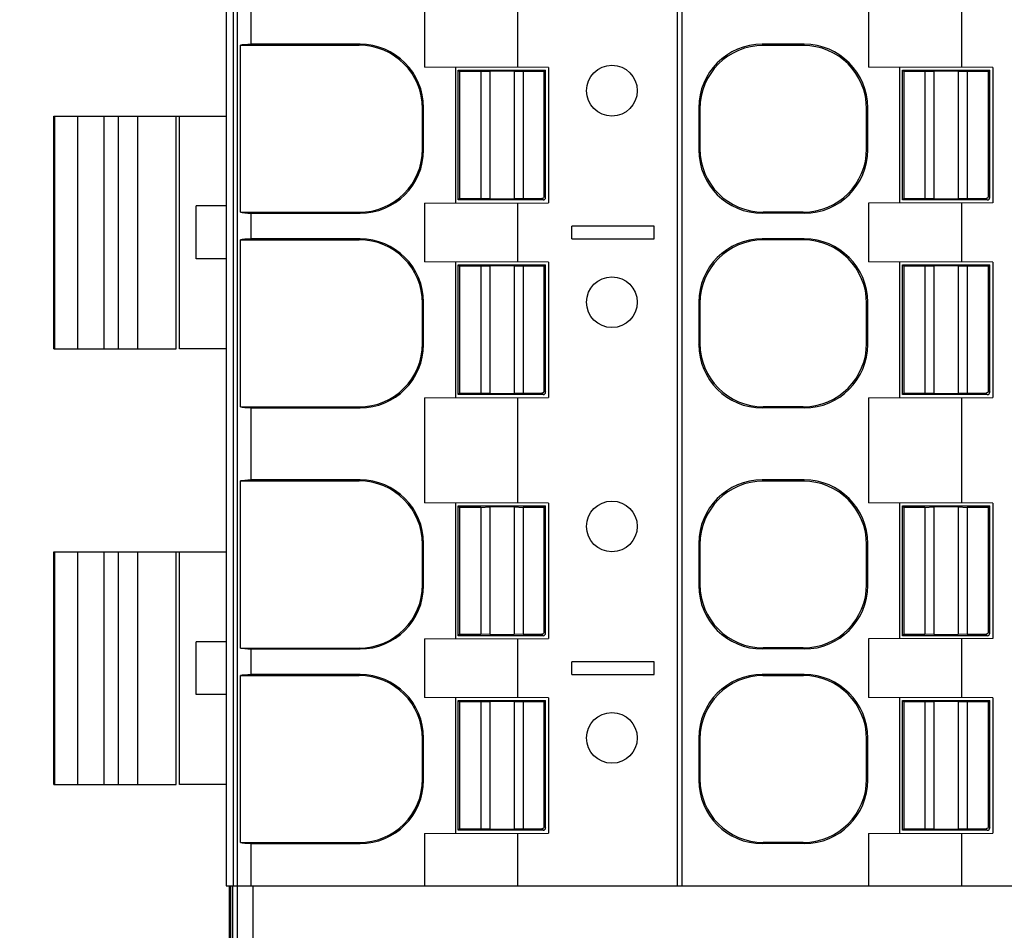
# Model space of a CAD drawing. Header units: inches. Extents: x 0 to 22, y 0 to 17.
# Tile 36 of 51: x 8.78 to 9.696, y 11.746 to 12.593. Entities that reach past the tile are written whole.
import ezdxf

# ---------------------------------------------------------------- set-up
doc = ezdxf.new("R2010")
doc.units = ezdxf.units.IN
doc.header["$LTSCALE"] = 1.21
doc.header["$MEASUREMENT"] = 0
doc.layers.get('0').update_dxf_attribs({"linetype": 'CONTINUOUS'})
doc.layers.add('DIMENSIONS', color=7, linetype='CONTINUOUS')
doc.styles.get("Standard").update_dxf_attribs({"font": 'txt', "width": 0.8})
doc.dimstyles.new('DIMSTYLE_1', dxfattribs={"dimtxt": 0.125, "dimasz": 0.18, "dimexe": 0.125, "dimexo": 0.0625, "dimgap": 0.0625, "dimtad": 0, "dimtih": 1, "dimtoh": 1, "dimdsep": 46, "dimtxsty": 'STANDARD', "dimblk": '_FILLED', "dimblk1": '_FILLED', "dimblk2": '_FILLED', "dimcen": 0.09, "dimadec": 0, "dimazin": 0, "dimtp": 0.02, "dimtm": 0.02, "dimtfac": 1, "dimtofl": 0, "dimtmove": 0, "dimatfit": 3, "dimldrblk": '_FILLED', "dimfxl": 1, "dimtolj": 1, "dimarcsym": 0})

# ---------------------------------------------------------------- blocks, each defined once
blk = doc.blocks.new('_FILLED')
at = {"color": 0, "linetype": 'BYBLOCK'}
blk.add_solid([(0, 0), (-1, 0.1736), (-1, -0.1736)], dxfattribs=at)
blk = doc.blocks.new('*D0')
at = {"layer": 'DIMENSIONS', "color": 2, "linetype": 'CONTINUOUS'}
for p, q in [((8.93412, 13.53724), (7.93653, 13.53724)), ((8.06153, 13.53724), (8.06153, 12.47326)), ((8.06153, 11.15928), (8.06153, 12.22326)), ((10.84981, 11.15928), (7.93653, 11.15928))]:
    blk.add_line(p, q, dxfattribs=at)
at = {"layer": 'DIMENSIONS', "color": 2, "linetype": 'CONTINUOUS', "xscale": 0.18, "yscale": 0.18, "zscale": 0.18}
for p, rotation in [((8.06153, 13.53724), 90), ((8.06153, 11.15928), 270.000000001)]:
    blk.add_blockref('_FILLED', p, dxfattribs=dict(at, rotation=rotation))
at = {"layer": 'DIMENSIONS', "color": 2, "linetype": 'CONTINUOUS', "insert": (8.06153, 12.41076), "char_height": 0.125, "width": 1.225, "attachment_point": 2, "line_spacing_factor": 0.9}
blk.add_mtext('60.4{\\Ftxt.shx;\\W1.000000;\\H0.125000; }[2.378]', dxfattribs=at)

msp = doc.modelspace()

# ---------------------------------------------------------------- linework, layer by layer
at = {"color": 7, "linetype": 'CONTINUOUS'}
for p, q in [((8.98246, 11.427), (8.98246, 13.53724)), ((8.97193, 13.40928), (8.97193, 11.78724)), ((8.97832, 13.40928), (8.97832, 11.78724)), ((9.39184, 11.78724), (9.39184, 13.40928)), ((9.3957, 13.40928), (9.3957, 11.78724)), ((9.1563, 12.6472), (9.1563, 12.54932)), ((9.24283, 12.64747), (9.24283, 12.54905)), ((9.56968, 12.6472), (9.56968, 12.54932)), ((9.65622, 12.64747), (9.65622, 12.54905)), ((8.995, 12.57061), (8.995, 12.63772)), ((8.98499, 12.4142), (8.98499, 12.56972)), ((8.98499, 12.56972), (9.09551, 12.56972)), ((9.0964, 12.57061), (8.995, 12.57061)), ((9.0964, 12.57061), (9.09551, 12.56972)), ((9.4706, 12.57061), (9.47163, 12.56958)), ((9.50979, 12.57061), (9.4706, 12.57061)), ((9.50876, 12.56958), (9.47163, 12.56958)), ((9.50979, 12.57061), (9.50876, 12.56958)), ((9.27169, 12.54905), (9.1563, 12.54932)), ((9.18507, 12.54932), (9.18507, 12.42279)), ((9.18769, 12.42568), (9.18769, 12.54643)), ((9.18769, 12.54643), (9.18901, 12.54511)), ((9.18769, 12.54643), (9.26907, 12.54643)), ((9.18901, 12.54511), (9.18901, 12.427)), ((9.2087, 12.54511), (9.18901, 12.54511)), ((9.2087, 12.54511), (9.21706, 12.54545)), ((9.2087, 12.54511), (9.2087, 12.427)), ((9.21706, 12.54545), (9.21706, 12.42666)), ((9.2397, 12.54545), (9.21706, 12.54545)), ((9.2397, 12.54545), (9.2397, 12.42666)), ((9.2397, 12.54545), (9.24807, 12.54511)), ((9.24807, 12.54511), (9.24807, 12.427)), ((9.26775, 12.54511), (9.24807, 12.54511)), ((9.26775, 12.54511), (9.26907, 12.54643)), ((9.26775, 12.42918), (9.26775, 12.54511)), ((9.26907, 12.42804), (9.26907, 12.54643)), ((9.27169, 12.54905), (9.27169, 12.42306)), ((9.68507, 12.54905), (9.56968, 12.54932)), ((9.59846, 12.54932), (9.59846, 12.42279)), ((9.60107, 12.42568), (9.60107, 12.54643)), ((9.60107, 12.54643), (9.6024, 12.54511)), ((9.60107, 12.54643), (9.68246, 12.54643)), ((9.6024, 12.54511), (9.6024, 12.427)), ((9.62208, 12.54511), (9.6024, 12.54511)), ((9.62208, 12.54511), (9.63045, 12.54545)), ((9.62208, 12.54511), (9.62208, 12.427)), ((9.63045, 12.54545), (9.63045, 12.42666)), ((9.65308, 12.54545), (9.63045, 12.54545)), ((9.65308, 12.54545), (9.65308, 12.42666)), ((9.65308, 12.54545), (9.66145, 12.54511)), ((9.66145, 12.54511), (9.66145, 12.427)), ((9.68114, 12.54511), (9.66145, 12.54511)), ((9.68114, 12.54511), (9.68246, 12.54643)), ((9.68114, 12.42918), (9.68114, 12.54511)), ((9.68246, 12.42804), (9.68246, 12.54643)), ((9.68507, 12.54905), (9.68507, 12.42306)), ((9.15546, 12.51156), (9.15456, 12.51066)), ((9.15456, 12.47326), (9.15456, 12.51066)), ((9.15546, 12.47236), (9.15546, 12.51156)), ((9.41154, 12.51156), (9.41154, 12.47236)), ((9.41154, 12.51156), (9.41257, 12.51053)), ((9.41257, 12.51053), (9.41257, 12.47339)), ((9.56884, 12.51156), (9.56781, 12.51053)), ((9.56781, 12.47339), (9.56781, 12.51053)), ((9.56884, 12.47236), (9.56884, 12.51156)), ((8.81153, 12.28724), (8.81153, 12.50377)), ((8.81153, 12.50377), (8.92531, 12.50377)), ((8.81225, 12.28724), (8.81225, 12.50377)), ((8.83344, 12.50377), (8.83344, 12.28724)), ((8.85831, 12.28724), (8.85831, 12.50377)), ((8.87139, 12.50377), (8.87139, 12.28724)), ((8.8892, 12.50377), (8.8892, 12.28724)), ((8.92531, 12.28724), (8.92531, 12.50377)), ((8.9257, 12.50377), (8.97193, 12.50377)), ((8.92838, 12.28724), (8.92838, 12.50377)), ((9.15546, 12.47236), (9.15456, 12.47326)), ((9.41154, 12.47236), (9.41257, 12.47339)), ((9.56884, 12.47236), (9.56781, 12.47339)), ((9.18901, 12.427), (9.18769, 12.42568)), ((9.26671, 12.42568), (9.18769, 12.42568)), ((9.18901, 12.427), (9.2087, 12.427)), ((9.21706, 12.42666), (9.2087, 12.427)), ((9.21706, 12.42666), (9.2397, 12.42666)), ((9.24807, 12.427), (9.2397, 12.42666)), ((9.24807, 12.427), (9.26557, 12.427)), ((9.26671, 12.42568), (9.26539, 12.427)), ((9.26775, 12.42936), (9.26907, 12.42804)), ((9.6024, 12.427), (9.60107, 12.42568)), ((9.6801, 12.42568), (9.60107, 12.42568)), ((9.6024, 12.427), (9.62208, 12.427)), ((9.63045, 12.42666), (9.62208, 12.427)), ((9.63045, 12.42666), (9.65308, 12.42666)), ((9.66145, 12.427), (9.65308, 12.42666)), ((9.66145, 12.427), (9.67895, 12.427)), ((9.6801, 12.42568), (9.67878, 12.427)), ((9.68114, 12.42936), (9.68246, 12.42804)), ((8.944, 12.3709), (8.944, 12.42011)), ((8.97207, 12.42011), (8.944, 12.42011)), ((9.1563, 12.42279), (9.27169, 12.42306)), ((9.1563, 12.42279), (9.1563, 12.36822)), ((9.24283, 12.42306), (9.24283, 12.36794)), ((9.68507, 12.42306), (9.56968, 12.42279)), ((9.56968, 12.42279), (9.56968, 12.36822)), ((9.65622, 12.42306), (9.65622, 12.36794)), ((8.98499, 12.4142), (9.09551, 12.4142)), ((8.995, 12.38951), (8.995, 12.41331)), ((8.995, 12.41331), (9.0964, 12.41331)), ((9.0964, 12.41331), (9.09551, 12.4142)), ((9.4706, 12.41331), (9.47163, 12.41434)), ((9.50979, 12.41331), (9.4706, 12.41331)), ((9.50876, 12.41434), (9.47163, 12.41434)), ((9.50979, 12.41331), (9.50876, 12.41434)), ((9.29334, 12.3896), (9.29334, 12.40141)), ((9.37011, 12.40141), (9.29334, 12.40141)), ((9.37011, 12.3896), (9.37011, 12.40141)), ((8.98499, 12.2331), (8.98499, 12.38861)), ((8.98499, 12.38861), (9.09551, 12.38861)), ((9.0964, 12.38951), (8.995, 12.38951)), ((9.0964, 12.38951), (9.09551, 12.38861)), ((9.29334, 12.3896), (9.37011, 12.3896)), ((9.4706, 12.38951), (9.47163, 12.38848)), ((9.50979, 12.38951), (9.4706, 12.38951)), ((9.50876, 12.38848), (9.47163, 12.38848)), ((9.50979, 12.38951), (9.50876, 12.38848)), ((8.97207, 12.3709), (8.944, 12.3709)), ((9.27169, 12.36794), (9.1563, 12.36822)), ((9.18507, 12.36822), (9.18507, 12.24168)), ((9.18769, 12.24457), (9.18769, 12.36533)), ((9.18769, 12.36533), (9.18901, 12.36401)), ((9.18769, 12.36533), (9.26907, 12.36533)), ((9.18901, 12.36401), (9.18901, 12.2459)), ((9.2087, 12.36401), (9.18901, 12.36401)), ((9.2087, 12.36401), (9.21706, 12.36435)), ((9.2087, 12.36401), (9.2087, 12.2459)), ((9.21706, 12.36435), (9.21706, 12.24555)), ((9.2397, 12.36435), (9.21706, 12.36435)), ((9.2397, 12.36435), (9.2397, 12.24555)), ((9.2397, 12.36435), (9.24807, 12.36401)), ((9.24807, 12.36401), (9.24807, 12.2459)), ((9.26775, 12.36401), (9.24807, 12.36401)), ((9.26775, 12.36401), (9.26907, 12.36533)), ((9.26775, 12.24808), (9.26775, 12.36401)), ((9.26907, 12.24694), (9.26907, 12.36533)), ((9.27169, 12.36794), (9.27169, 12.24196)), ((9.68507, 12.36794), (9.56968, 12.36822)), ((9.59846, 12.36822), (9.59846, 12.24168)), ((9.60107, 12.24457), (9.60107, 12.36533)), ((9.60107, 12.36533), (9.6024, 12.36401)), ((9.60107, 12.36533), (9.68246, 12.36533)), ((9.6024, 12.36401), (9.6024, 12.2459)), ((9.62208, 12.36401), (9.6024, 12.36401)), ((9.62208, 12.36401), (9.63045, 12.36435)), ((9.62208, 12.36401), (9.62208, 12.2459)), ((9.63045, 12.36435), (9.63045, 12.24555)), ((9.65308, 12.36435), (9.63045, 12.36435)), ((9.65308, 12.36435), (9.65308, 12.24555)), ((9.65308, 12.36435), (9.66145, 12.36401)), ((9.66145, 12.36401), (9.66145, 12.2459)), ((9.68114, 12.36401), (9.66145, 12.36401)), ((9.68114, 12.36401), (9.68246, 12.36533)), ((9.68114, 12.24808), (9.68114, 12.36401)), ((9.68246, 12.24694), (9.68246, 12.36533)), ((9.68507, 12.36794), (9.68507, 12.24196)), ((9.15546, 12.33045), (9.15456, 12.32956)), ((9.15456, 12.29215), (9.15456, 12.32956)), ((9.15546, 12.29126), (9.15546, 12.33045)), ((9.41154, 12.33045), (9.41154, 12.29126)), ((9.41154, 12.33045), (9.41257, 12.32942)), ((9.41257, 12.32942), (9.41257, 12.29229)), ((9.56884, 12.33045), (9.56781, 12.32942)), ((9.56781, 12.29229), (9.56781, 12.32942)), ((9.56884, 12.29126), (9.56884, 12.33045)), ((8.81154, 12.28724), (8.92531, 12.28724)), ((8.97193, 12.28724), (8.92838, 12.28724)), ((9.15456, 12.29215), (9.15546, 12.29126)), ((9.41154, 12.29126), (9.41257, 12.29229)), ((9.56884, 12.29126), (9.56781, 12.29229)), ((9.1563, 12.24168), (9.27169, 12.24196)), ((9.1563, 12.24168), (9.1563, 12.14381)), ((9.18901, 12.2459), (9.18769, 12.24457)), ((9.26671, 12.24457), (9.18769, 12.24457)), ((9.18901, 12.2459), (9.2087, 12.2459)), ((9.21706, 12.24555), (9.2087, 12.2459)), ((9.21706, 12.24555), (9.2397, 12.24555)), ((9.24807, 12.2459), (9.2397, 12.24555)), ((9.24283, 12.24196), (9.24283, 12.14353)), ((9.24807, 12.2459), (9.26557, 12.2459)), ((9.26671, 12.24457), (9.26539, 12.2459)), ((9.26775, 12.24826), (9.26907, 12.24694)), ((9.56968, 12.24168), (9.68507, 12.24196)), ((9.56968, 12.24168), (9.56968, 12.14381)), ((9.6024, 12.2459), (9.60107, 12.24457)), ((9.6801, 12.24457), (9.60107, 12.24457)), ((9.6024, 12.2459), (9.62208, 12.2459)), ((9.63045, 12.24555), (9.62208, 12.2459)), ((9.63045, 12.24555), (9.65308, 12.24555)), ((9.66145, 12.2459), (9.65308, 12.24555)), ((9.65622, 12.24196), (9.65622, 12.14353)), ((9.66145, 12.2459), (9.67895, 12.2459)), ((9.6801, 12.24457), (9.67878, 12.2459)), ((9.68114, 12.24826), (9.68246, 12.24694)), ((8.98499, 12.2331), (9.09551, 12.2331)), ((8.995, 12.1651), (8.995, 12.23221)), ((8.995, 12.23221), (9.0964, 12.23221)), ((9.09551, 12.2331), (9.0964, 12.23221)), ((9.4706, 12.23221), (9.47163, 12.23324)), ((9.50979, 12.23221), (9.4706, 12.23221)), ((9.50876, 12.23324), (9.47163, 12.23324)), ((9.50979, 12.23221), (9.50876, 12.23324)), ((8.98499, 12.00869), (8.98499, 12.1642)), ((8.98499, 12.1642), (9.09551, 12.1642)), ((9.0964, 12.1651), (8.995, 12.1651)), ((9.0964, 12.1651), (9.09551, 12.1642)), ((9.4706, 12.1651), (9.47163, 12.16407)), ((9.50979, 12.1651), (9.4706, 12.1651)), ((9.50876, 12.16407), (9.47163, 12.16407)), ((9.50979, 12.1651), (9.50876, 12.16407)), ((9.27169, 12.14353), (9.1563, 12.14381)), ((9.18507, 12.14381), (9.18507, 12.01728)), ((9.18769, 12.02016), (9.18769, 12.14092)), ((9.18769, 12.14092), (9.18901, 12.1396)), ((9.18769, 12.14092), (9.26907, 12.14092)), ((9.26775, 12.1396), (9.26907, 12.14092)), ((9.26907, 12.02253), (9.26907, 12.14092)), ((9.27169, 12.14353), (9.27169, 12.01755)), ((9.68507, 12.14353), (9.56968, 12.14381)), ((9.59846, 12.14381), (9.59846, 12.01728)), ((9.60107, 12.02016), (9.60107, 12.14092)), ((9.60107, 12.14092), (9.6024, 12.1396)), ((9.60107, 12.14092), (9.68246, 12.14092)), ((9.68114, 12.1396), (9.68246, 12.14092)), ((9.68246, 12.02253), (9.68246, 12.14092)), ((9.68507, 12.14353), (9.68507, 12.01755)), ((9.18901, 12.1396), (9.18901, 12.02149)), ((9.2087, 12.1396), (9.18901, 12.1396)), ((9.2087, 12.1396), (9.21706, 12.13994)), ((9.2087, 12.1396), (9.2087, 12.02149)), ((9.21706, 12.13994), (9.21706, 12.02114)), ((9.2397, 12.13994), (9.21706, 12.13994)), ((9.2397, 12.13994), (9.2397, 12.02114)), ((9.2397, 12.13994), (9.24807, 12.1396)), ((9.24807, 12.1396), (9.24807, 12.02149)), ((9.26775, 12.1396), (9.24807, 12.1396)), ((9.26775, 12.02367), (9.26775, 12.1396)), ((9.6024, 12.1396), (9.6024, 12.02149)), ((9.62208, 12.1396), (9.6024, 12.1396)), ((9.62208, 12.1396), (9.63045, 12.13994)), ((9.62208, 12.1396), (9.62208, 12.02149)), ((9.63045, 12.13994), (9.63045, 12.02114)), ((9.65308, 12.13994), (9.63045, 12.13994)), ((9.65308, 12.13994), (9.65308, 12.02114)), ((9.65308, 12.13994), (9.66145, 12.1396)), ((9.66145, 12.1396), (9.66145, 12.02149)), ((9.68114, 12.1396), (9.66145, 12.1396)), ((9.68114, 12.02367), (9.68114, 12.1396)), ((9.15546, 12.10604), (9.15456, 12.10515)), ((9.15456, 12.06774), (9.15456, 12.10515)), ((9.15546, 12.06685), (9.15546, 12.10604)), ((9.41154, 12.10604), (9.41154, 12.06685)), ((9.41154, 12.10604), (9.41257, 12.10501)), ((9.41257, 12.10501), (9.41257, 12.06788)), ((9.56884, 12.10604), (9.56781, 12.10501)), ((9.56781, 12.06788), (9.56781, 12.10501)), ((9.56884, 12.06685), (9.56884, 12.10604)), ((8.81153, 11.88172), (8.81153, 12.09826)), ((8.81153, 12.09826), (8.92531, 12.09826)), ((8.81225, 11.88172), (8.81225, 12.09826)), ((8.83344, 12.09826), (8.83344, 11.88172)), ((8.85831, 11.88172), (8.85831, 12.09826)), ((8.87139, 12.09826), (8.87139, 11.88172)), ((8.8892, 12.09826), (8.8892, 11.88172)), ((8.92531, 11.88172), (8.92531, 12.09826)), ((8.9257, 12.09826), (8.97193, 12.09826)), ((8.92838, 11.88172), (8.92838, 12.09826)), ((9.15546, 12.06685), (9.15456, 12.06774)), ((9.41154, 12.06685), (9.41257, 12.06788)), ((9.56884, 12.06685), (9.56781, 12.06788)), ((9.18901, 12.02149), (9.18769, 12.02016)), ((9.18901, 12.02149), (9.2087, 12.02149)), ((9.21706, 12.02114), (9.2087, 12.02149)), ((9.21706, 12.02114), (9.2397, 12.02114)), ((9.24807, 12.02149), (9.2397, 12.02114)), ((9.24807, 12.02149), (9.26557, 12.02149)), ((9.26671, 12.02016), (9.26539, 12.02149)), ((9.26775, 12.02385), (9.26907, 12.02253)), ((9.6024, 12.02149), (9.60107, 12.02016)), ((9.6024, 12.02149), (9.62208, 12.02149)), ((9.63045, 12.02114), (9.62208, 12.02149)), ((9.63045, 12.02114), (9.65308, 12.02114)), ((9.66145, 12.02149), (9.65308, 12.02114)), ((9.66145, 12.02149), (9.67895, 12.02149)), ((9.6801, 12.02016), (9.67878, 12.02149)), ((9.68114, 12.02385), (9.68246, 12.02253)), ((8.944, 11.96538), (8.944, 12.0146)), ((8.97207, 12.0146), (8.944, 12.0146)), ((9.1563, 12.01728), (9.27169, 12.01755)), ((9.1563, 12.01728), (9.1563, 11.96271)), ((9.26671, 12.02016), (9.18769, 12.02016)), ((9.24283, 12.01755), (9.24283, 11.96243)), ((9.68507, 12.01755), (9.56968, 12.01728)), ((9.56968, 12.01728), (9.56968, 11.96271)), ((9.6801, 12.02016), (9.60107, 12.02016)), ((9.65622, 12.01755), (9.65622, 11.96243)), ((8.98499, 12.00869), (9.09551, 12.00869)), ((8.995, 11.98399), (8.995, 12.0078)), ((8.995, 12.0078), (9.0964, 12.0078)), ((9.0964, 12.0078), (9.09551, 12.00869)), ((9.4706, 12.0078), (9.47163, 12.00883)), ((9.50979, 12.0078), (9.4706, 12.0078)), ((9.50876, 12.00883), (9.47163, 12.00883)), ((9.50979, 12.0078), (9.50876, 12.00883)), ((9.29334, 11.98409), (9.29334, 11.9959)), ((9.37011, 11.9959), (9.29334, 11.9959)), ((9.37011, 11.98409), (9.37011, 11.9959)), ((8.98499, 11.82759), (8.98499, 11.9831)), ((8.98499, 11.9831), (9.09551, 11.9831)), ((9.0964, 11.98399), (8.995, 11.98399)), ((9.0964, 11.98399), (9.09551, 11.9831)), ((9.29334, 11.98409), (9.37011, 11.98409)), ((9.4706, 11.98399), (9.47163, 11.98296)), ((9.50979, 11.98399), (9.4706, 11.98399)), ((9.50876, 11.98296), (9.47163, 11.98296)), ((9.50979, 11.98399), (9.50876, 11.98296)), ((8.97207, 11.96538), (8.944, 11.96538)), ((9.27169, 11.96243), (9.1563, 11.96271)), ((9.18507, 11.96271), (9.18507, 11.83617)), ((9.18769, 11.83906), (9.18769, 11.95982)), ((9.18769, 11.95982), (9.18901, 11.9585)), ((9.18769, 11.95982), (9.26907, 11.95982)), ((9.18901, 11.9585), (9.18901, 11.84038)), ((9.2087, 11.9585), (9.18901, 11.9585)), ((9.2087, 11.9585), (9.21706, 11.95884)), ((9.2087, 11.9585), (9.2087, 11.84038)), ((9.21706, 11.95884), (9.21706, 11.84004)), ((9.2397, 11.95884), (9.21706, 11.95884)), ((9.2397, 11.95884), (9.2397, 11.84004)), ((9.2397, 11.95884), (9.24807, 11.9585)), ((9.24807, 11.9585), (9.24807, 11.84038)), ((9.26775, 11.9585), (9.24807, 11.9585)), ((9.26775, 11.9585), (9.26907, 11.95982)), ((9.26775, 11.84257), (9.26775, 11.9585)), ((9.26907, 11.84142), (9.26907, 11.95982)), ((9.27169, 11.96243), (9.27169, 11.83645)), ((9.68507, 11.96243), (9.56968, 11.96271)), ((9.59846, 11.96271), (9.59846, 11.83617)), ((9.60107, 11.83906), (9.60107, 11.95982)), ((9.60107, 11.95982), (9.6024, 11.9585)), ((9.60107, 11.95982), (9.68246, 11.95982)), ((9.6024, 11.9585), (9.6024, 11.84038)), ((9.62208, 11.9585), (9.6024, 11.9585)), ((9.62208, 11.9585), (9.63045, 11.95884)), ((9.62208, 11.9585), (9.62208, 11.84038)), ((9.63045, 11.95884), (9.63045, 11.84004)), ((9.65308, 11.95884), (9.63045, 11.95884)), ((9.65308, 11.95884), (9.65308, 11.84004)), ((9.65308, 11.95884), (9.66145, 11.9585)), ((9.66145, 11.9585), (9.66145, 11.84038)), ((9.68114, 11.9585), (9.66145, 11.9585)), ((9.68114, 11.9585), (9.68246, 11.95982)), ((9.68114, 11.84257), (9.68114, 11.9585)), ((9.68246, 11.84142), (9.68246, 11.95982)), ((9.68507, 11.96243), (9.68507, 11.83645)), ((9.15546, 11.92494), (9.15456, 11.92405)), ((9.15456, 11.88664), (9.15456, 11.92405)), ((9.15546, 11.88575), (9.15546, 11.92494)), ((9.41154, 11.92494), (9.41154, 11.88575)), ((9.41154, 11.92494), (9.41257, 11.92391)), ((9.41257, 11.92391), (9.41257, 11.88678)), ((9.56884, 11.92494), (9.56781, 11.92391)), ((9.56781, 11.88678), (9.56781, 11.92391)), ((9.56884, 11.88575), (9.56884, 11.92494)), ((9.15456, 11.88664), (9.15546, 11.88575)), ((9.41154, 11.88575), (9.41257, 11.88678)), ((9.56884, 11.88575), (9.56781, 11.88678)), ((8.81154, 11.88172), (8.92531, 11.88172)), ((8.97193, 11.88172), (8.92838, 11.88172)), ((9.18901, 11.84038), (9.18769, 11.83906)), ((9.26671, 11.83906), (9.18769, 11.83906)), ((9.18901, 11.84038), (9.2087, 11.84038)), ((9.21706, 11.84004), (9.2087, 11.84038)), ((9.21706, 11.84004), (9.2397, 11.84004)), ((9.24807, 11.84038), (9.2397, 11.84004)), ((9.24807, 11.84038), (9.26557, 11.84038)), ((9.26671, 11.83906), (9.26539, 11.84038)), ((9.26775, 11.84275), (9.26907, 11.84142)), ((9.6024, 11.84038), (9.60107, 11.83906)), ((9.6801, 11.83906), (9.60107, 11.83906)), ((9.6024, 11.84038), (9.62208, 11.84038)), ((9.63045, 11.84004), (9.62208, 11.84038)), ((9.63045, 11.84004), (9.65308, 11.84004)), ((9.66145, 11.84038), (9.65308, 11.84004)), ((9.66145, 11.84038), (9.67895, 11.84038)), ((9.6801, 11.83906), (9.67878, 11.84038)), ((9.68114, 11.84275), (9.68246, 11.84142)), ((9.1563, 11.83617), (9.27169, 11.83645)), ((9.1563, 11.83617), (9.1563, 11.78724)), ((9.24283, 11.83645), (9.24283, 11.78724)), ((9.56968, 11.83617), (9.68507, 11.83645)), ((9.56968, 11.83617), (9.56968, 11.78724)), ((9.65622, 11.83645), (9.65622, 11.78724)), ((8.98499, 11.82759), (9.09551, 11.82759)), ((8.995, 11.78724), (8.995, 11.8267)), ((8.995, 11.8267), (9.0964, 11.8267)), ((9.09551, 11.82759), (9.0964, 11.8267)), ((9.4706, 11.8267), (9.47163, 11.82773)), ((9.50979, 11.8267), (9.4706, 11.8267)), ((9.50876, 11.82773), (9.47163, 11.82773)), ((9.50979, 11.8267), (9.50876, 11.82773)), ((8.97193, 11.78724), (11.20673, 11.78724)), ((8.97459, 11.78724), (8.97459, 11.427)), ((8.97611, 11.427), (8.97611, 11.78724)), ((8.97798, 11.55028), (8.97798, 11.78724)), ((8.99662, 11.78724), (8.99662, 11.427))]:
    msp.add_line(p, q, dxfattribs=at)
for centre in [(9.33074, 12.52739), (9.33074, 12.33054), (9.33074, 12.12188), (9.33074, 11.92503)]:
    msp.add_circle(centre, 0.02362, dxfattribs=at)
for centre, major_axis, ratio, start_param, end_param in [((10.49233, 12.56888), (1.51038, 0), 0.008727, 3.010026, 3.078135), ((9.09551, 12.51066), (0.04176, 0.04176), 0.999924, -0.78536, 0.78536), ((9.0964, 12.51155), (0.04176, 0.04176), 0.999924, -0.78536, 0.78536), ((9.4706, 12.51155), (-0.04176, 0.04176), 0.999924, -0.78536, 0.78536), ((9.47163, 12.51052), (-0.04176, 0.04176), 0.999924, -0.78536, 0.78536), ((9.50875, 12.51052), (0.04176, 0.04176), 0.999924, -0.78536, 0.78536), ((9.50978, 12.51155), (0.04176, 0.04176), 0.999924, -0.78536, 0.78536), ((9.09551, 12.47326), (0.04176, -0.04176), 0.999924, -0.78536, 0.78536), ((9.0964, 12.47237), (-0.04176, 0.04176), 0.999924, -3.926953, -2.356233), ((9.4706, 12.47237), (0.04176, 0.04176), 0.999924, 2.356233, 3.926953), ((9.47163, 12.4734), (0.04176, 0.04176), 0.999924, 2.356233, 3.926953), ((9.50875, 12.4734), (-0.04176, 0.04176), 0.999924, -3.926953, -2.356233), ((9.50978, 12.47237), (-0.04176, 0.04176), 0.999924, -3.926953, -2.356233), ((9.26671, 12.42804), (0.00167, -0.00167), 0.999924, -0.78536, 0.78536), ((9.6801, 12.42804), (0.00167, -0.00167), 0.999924, -0.78536, 0.78536), ((10.49233, 12.41504), (1.51038, 0), 0.008727, -3.078135, -3.010026), ((10.49233, 12.38778), (1.51038, 0), 0.008727, 3.010026, 3.078135), ((9.09551, 12.32956), (0.04176, 0.04176), 0.999924, -0.78536, 0.78536), ((9.0964, 12.33045), (0.04176, 0.04176), 0.999924, -0.78536, 0.78536), ((9.4706, 12.33045), (-0.04176, 0.04176), 0.999924, -0.78536, 0.78536), ((9.47163, 12.32942), (-0.04176, 0.04176), 0.999924, -0.78536, 0.78536), ((9.50875, 12.32942), (0.04176, 0.04176), 0.999924, -0.78536, 0.78536), ((9.50978, 12.33045), (0.04176, 0.04176), 0.999924, -0.78536, 0.78536), ((9.09551, 12.29216), (-0.04176, 0.04176), 0.999924, 2.356233, 3.926953), ((9.0964, 12.29127), (-0.04176, 0.04176), 0.999924, -3.926953, -2.356233), ((9.4706, 12.29127), (0.04176, 0.04176), 0.999924, 2.356233, 3.926953), ((9.47163, 12.2923), (0.04176, 0.04176), 0.999924, 2.356233, 3.926953), ((9.50875, 12.2923), (-0.04176, 0.04176), 0.999924, -3.926953, -2.356233), ((9.50978, 12.29127), (-0.04176, 0.04176), 0.999924, -3.926953, -2.356233), ((9.26671, 12.24694), (0.00167, -0.00167), 0.999924, -0.78536, 0.78536), ((9.6801, 12.24694), (0.00167, -0.00167), 0.999924, -0.78536, 0.78536), ((10.49233, 12.23394), (1.51038, 0), 0.008727, -3.078135, -3.010026), ((10.49233, 12.16337), (1.51038, 0), 0.008727, 3.010026, 3.078135), ((9.09551, 12.10515), (0.04176, 0.04176), 0.999924, -0.78536, 0.78536), ((9.0964, 12.10604), (0.04176, 0.04176), 0.999924, -0.78536, 0.78536), ((9.4706, 12.10604), (-0.04176, 0.04176), 0.999924, -0.78536, 0.78536), ((9.47163, 12.10501), (-0.04176, 0.04176), 0.999924, -0.78536, 0.78536), ((9.50875, 12.10501), (0.04176, 0.04176), 0.999924, -0.78536, 0.78536), ((9.50978, 12.10604), (0.04176, 0.04176), 0.999924, -0.78536, 0.78536), ((9.09551, 12.06775), (0.04176, -0.04176), 0.999924, -0.78536, 0.78536), ((9.0964, 12.06686), (-0.04176, 0.04176), 0.999924, -3.926953, -2.356233), ((9.4706, 12.06686), (0.04176, 0.04176), 0.999924, 2.356233, 3.926953), ((9.47163, 12.06789), (0.04176, 0.04176), 0.999924, 2.356233, 3.926953), ((9.50875, 12.06789), (-0.04176, 0.04176), 0.999924, -3.926953, -2.356233), ((9.50978, 12.06686), (-0.04176, 0.04176), 0.999924, -3.926953, -2.356233), ((9.26671, 12.02253), (0.00167, -0.00167), 0.999924, -0.78536, 0.78536), ((9.6801, 12.02253), (0.00167, -0.00167), 0.999924, -0.78536, 0.78536), ((10.49233, 12.00953), (1.51038, 0), 0.008727, -3.078135, -3.010026), ((10.49233, 11.98227), (1.51038, 0), 0.008727, 3.010026, 3.078135), ((9.09551, 11.92404), (0.04176, 0.04176), 0.999924, -0.78536, 0.78536), ((9.0964, 11.92494), (0.04176, 0.04176), 0.999924, -0.78536, 0.78536), ((9.4706, 11.92494), (-0.04176, 0.04176), 0.999924, -0.78536, 0.78536), ((9.47163, 11.92391), (-0.04176, 0.04176), 0.999924, -0.78536, 0.78536), ((9.50875, 11.92391), (0.04176, 0.04176), 0.999924, -0.78536, 0.78536), ((9.50978, 11.92494), (0.04176, 0.04176), 0.999924, -0.78536, 0.78536), ((9.09551, 11.88665), (-0.04176, 0.04176), 0.999924, 2.356233, 3.926953), ((9.0964, 11.88575), (-0.04176, 0.04176), 0.999924, -3.926953, -2.356233), ((9.4706, 11.88575), (0.04176, 0.04176), 0.999924, 2.356233, 3.926953), ((9.47163, 11.88678), (0.04176, 0.04176), 0.999924, 2.356233, 3.926953), ((9.50875, 11.88678), (-0.04176, 0.04176), 0.999924, -3.926953, -2.356233), ((9.50978, 11.88575), (-0.04176, 0.04176), 0.999924, -3.926953, -2.356233), ((9.26671, 11.84142), (0.00167, -0.00167), 0.999924, -0.78536, 0.78536), ((9.6801, 11.84142), (0.00167, -0.00167), 0.999924, -0.78536, 0.78536), ((10.49233, 11.82843), (1.51038, 0), 0.008727, -3.078135, -3.010026)]:
    msp.add_ellipse(centre, major_axis=major_axis, ratio=ratio, start_param=start_param, end_param=end_param, dxfattribs=at)
for points in [[(9.26775, 12.42918), (9.26775, 12.42815), (9.2666, 12.427), (9.26557, 12.427)], [(9.68114, 12.42918), (9.68114, 12.42815), (9.67998, 12.427), (9.67895, 12.427)], [(9.26775, 12.24808), (9.26775, 12.24705), (9.2666, 12.2459), (9.26557, 12.2459)], [(9.68114, 12.24808), (9.68114, 12.24705), (9.67998, 12.2459), (9.67895, 12.2459)], [(9.26775, 12.02367), (9.26775, 12.02264), (9.2666, 12.02149), (9.26557, 12.02149)], [(9.68114, 12.02367), (9.68114, 12.02264), (9.67998, 12.02149), (9.67895, 12.02149)], [(9.26775, 11.84257), (9.26775, 11.84154), (9.2666, 11.84038), (9.26557, 11.84038)], [(9.68114, 11.84257), (9.68114, 11.84154), (9.67998, 11.84038), (9.67895, 11.84038)]]:
    msp.add_open_spline(points, degree=3, dxfattribs=at)

# ---------------------------------------------------------------- dimensions: what is measured, and where the dimension line sits
at = {"layer": 'DIMENSIONS', "color": 2, "linetype": 'CONTINUOUS'}
dim = msp.add_linear_dim(base=(8.06153, 11.15928), p1=(8.99662, 13.53724), p2=(10.91231, 11.15928), angle=270, dimstyle='DIMSTYLE_1', dxfattribs=at)
dim.commit()
dim.dimension.update_dxf_attribs({"geometry": '*D0', "text_midpoint": (8.06153, 12.34826), "dimtype": 160})

doc.saveas('drawing.dxf')
